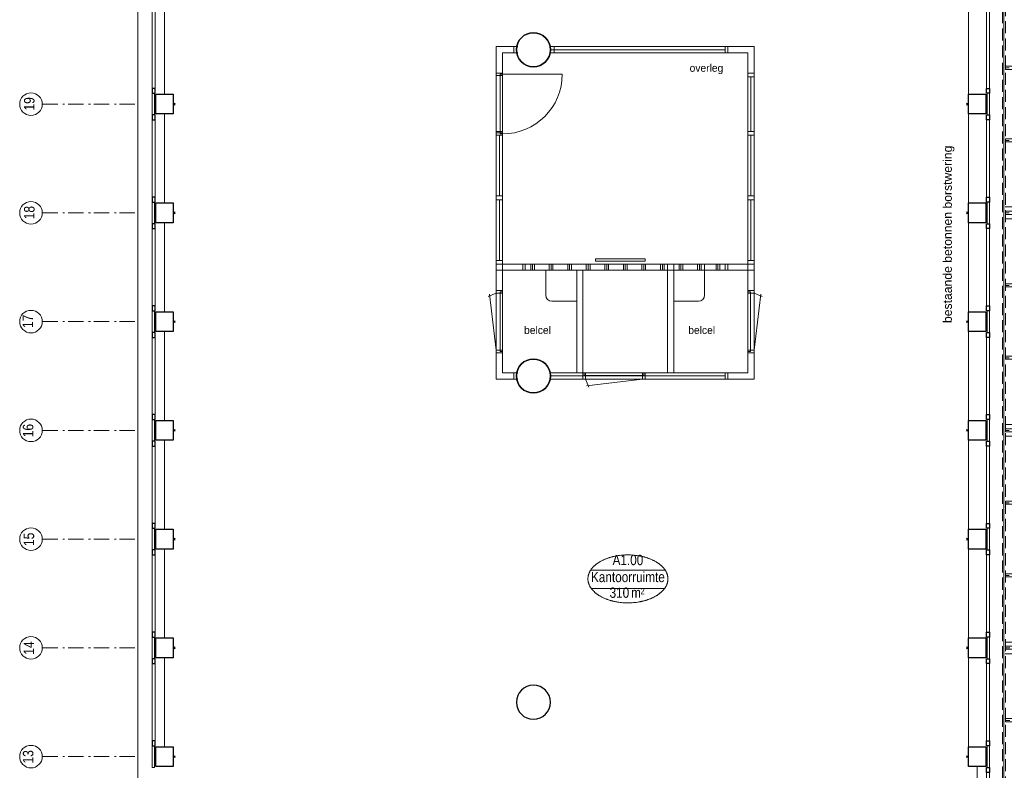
# Model space of a CAD drawing. Header units: millimetres. Extents: x 293454 to 524618, y 211738 to 307297.
# Tile 35 of 152: x 443206 to 459136, y 231712 to 243860. Entities that reach past the tile are written whole.
import ezdxf
from ezdxf.enums import TextEntityAlignment as Align

# ---------------------------------------------------------------- set-up
doc = ezdxf.new("R2010")
doc.units = ezdxf.units.MM
doc.header["$LTSCALE"] = 400
doc.header["$PDMODE"] = 3
doc.header["$PDSIZE"] = 15
for name, pattern in [('STYLE_02', [0.694427, 0.486069, -0.208359]), ('STYLE_03', [1.25, 1.041641, -0.208359]), ('STYLE_06', [1.041641, 0.625, -0.208282, 0.069427, -0.138931])]:
    doc.linetypes.add(name, pattern=pattern)
for name, color, linetype, lineweight in [('Binnenkozijnen', 140, 'Continuous', 15), ('Buitenkozijnen', 140, 'Continuous', 15), ('mat-beton (ihwg)', 5, 'Continuous', 25), ('mat-staal', 5, 'Continuous', 25), ('None', 7, 'Continuous', 9), ('Ruimtenummers', 5, 'Continuous', 25), ('Tekst', 140, 'Continuous', 15)]:
    doc.layers.add(name, color=color, linetype=linetype, lineweight=lineweight)
doc.layers.add('inlay', color=6, linetype='Continuous')
doc.layers.add('plat', color=5, linetype='Continuous')
doc.styles.add('Arial', font='arial.ttf', dxfattribs={"height": 211.666667})
doc.styles.add('Arial Narrow', font='ARIALN.TTF', dxfattribs={"height": 222.25})
doc.styles.add('s100', font='stylu.ttf', dxfattribs={"height": 100})

# ---------------------------------------------------------------- blocks, each defined once
blk = doc.blocks.new('*U789')
at = {"layer": 'None', "color": 43, "linetype": 'Continuous', "lineweight": 9}
for points, knots in [([(0, 0), (0, 5), (3.894, 10), (11.68, 20), (20, 0)], [0, 0, 0, 0.3093529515, 0.3093529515, 1, 1, 1]), ([(20, 0), (28.32, -20), (36.106, -10), (40, -5), (40, 0), (40, 5), (36.106, 10), (28.32, 20), (20, 0)], [0, 0, 0, 0.3453298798, 0.3453298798, 0.500007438, 0.500007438, 0.6546816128, 0.6546816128, 1, 1, 1]), ([(20, 0), (25.824, -14), (31.2742, -7), (34, -3.5), (34, 0), (34, 3.5), (31.2742, 7), (25.824, 14), (20, 0)], [0, 0, 0, 0.3453298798, 0.3453298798, 0.500007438, 0.500007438, 0.6546816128, 0.6546816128, 1, 1, 1])]:
    blk.add_open_spline(points, degree=2, knots=knots, dxfattribs=at)
blk = doc.blocks.new('*U790')
at = {"layer": 'None', "color": 43}
blk.add_blockref('*U789', (0, 0), dxfattribs=at)
blk = doc.blocks.new('*U791')
at = {"layer": 'None', "color": 43, "linetype": 'Continuous', "lineweight": 9}
for points, knots in [([(0, 0), (0, 5), (3.894, 10), (11.68, 20), (20, 0)], [0, 0, 0, 0.3093529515, 0.3093529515, 1, 1, 1]), ([(20, 0), (28.32, -20), (36.106, -10), (40, -5), (40, 0), (40, 5), (36.106, 10), (28.32, 20), (20, 0)], [0, 0, 0, 0.3453298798, 0.3453298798, 0.500007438, 0.500007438, 0.6546816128, 0.6546816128, 1, 1, 1]), ([(20, 0), (25.824, -14), (31.2742, -7), (34, -3.5), (34, 0), (34, 3.5), (31.2742, 7), (25.824, 14), (20, 0)], [0, 0, 0, 0.3453298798, 0.3453298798, 0.500007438, 0.500007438, 0.6546816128, 0.6546816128, 1, 1, 1])]:
    blk.add_open_spline(points, degree=2, knots=knots, dxfattribs=at)
blk = doc.blocks.new('*U792')
at = {"layer": 'None', "color": 43}
blk.add_blockref('*U791', (0, 0), dxfattribs=at)
blk = doc.blocks.new('*X156')
at = {"layer": 'None', "lineweight": 9}
blk.add_line((-68, -68), (68, 68), dxfattribs=at)
blk = doc.blocks.new('Kolom O 194')
at = {"layer": 'mat-staal', "lineweight": 25}
for radius in [96.8, 88.8]:
    blk.add_circle((0, 0), radius, dxfattribs=at)
at = {"layer": 'mat-staal'}
blk.add_blockref('*X156', (0, 0), dxfattribs=at)
blk = doc.blocks.new('*U793')
at = {"layer": 'None', "color": 8, "linetype": 'STYLE_02', "lineweight": 5}
for p, q in [((1057, -27345), (-2522, -27345)), ((1057, -27535), (-2522, -27535)), ((-39, -27420), (-1459, -27420)), ((-39, -27460), (-1459, -27460))]:
    blk.add_line(p, q, dxfattribs=at)
at = {"layer": 'None', "color": 43, "linetype": 'STYLE_02', "lineweight": 9}
for p, q in [((-2459, -27420), (-1459, -27420)), ((-2459, -27460), (-1459, -27460)), ((-59, -27420), (948, -27420)), ((-59, -27460), (948, -27460))]:
    blk.add_line(p, q, dxfattribs=at)
at = {"layer": 'None', "color": 7}
for p in [(-2522, -27440), (1044, -27440)]:
    blk.add_blockref('Kolom O 194', p, dxfattribs=at)
at = {"layer": 'None', "color": 43}
for name, p, rotation in [('*U790', (-1459, -27420), 270), ('*U792', (-59, -27460), 90)]:
    blk.add_blockref(name, p, dxfattribs=dict(at, rotation=rotation))
blk = doc.blocks.new('*U794')
at = {"layer": 'None', "color": 43, "linetype": 'STYLE_02', "lineweight": 9}
blk.add_line((150, -11550), (4950, -11550), dxfattribs=at)
at = {"layer": 'None', "color": 43, "lineweight": 9}
for q in [(4791, -11507), (4791, -11593)]:
    blk.add_line((4950, -11550), q, dxfattribs=at)
at = {"layer": 'None', "color": 43, "insert": (1630, -11317), "char_height": 141.1, "attachment_point": 1, "style": 'Arial'}
blk.add_mtext('afschot', dxfattribs=at)
blk = doc.blocks.new('*U795')
at = {"layer": 'None', "color": 43, "linetype": 'STYLE_02', "lineweight": 9}
blk.add_line((1807, -6582), (4911, -6582), dxfattribs=at)
at = {"layer": 'None', "color": 43, "lineweight": 9}
for q in [(4752, -6539), (4752, -6624)]:
    blk.add_line((4911, -6582), q, dxfattribs=at)
at = {"layer": 'None', "color": 43, "insert": (2187, -6349), "char_height": 141.1, "attachment_point": 1, "style": 'Arial'}
blk.add_mtext('afschot', dxfattribs=at)
blk = doc.blocks.new('*U796')
at = {"layer": 'None', "color": 43, "lineweight": 9}
for q in [(4791, -18607), (4791, -18693)]:
    blk.add_line((4950, -18650), q, dxfattribs=at)
at = {"layer": 'None', "color": 43, "linetype": 'STYLE_02', "lineweight": 9}
blk.add_line((150, -18650), (4950, -18650), dxfattribs=at)
at = {"layer": 'None', "color": 43, "insert": (1630, -18417), "char_height": 141.1, "attachment_point": 1, "style": 'Arial'}
blk.add_mtext('afschot', dxfattribs=at)
blk = doc.blocks.new('*U797')
at = {"layer": 'None', "color": 43, "linetype": 'STYLE_02', "lineweight": 9}
blk.add_line((-2503, -24370), (715, -24370), dxfattribs=at)
at = {"layer": 'None', "color": 43, "lineweight": 9}
for q in [(556, -24327), (556, -24413)]:
    blk.add_line((715, -24370), q, dxfattribs=at)
at = {"layer": 'None', "color": 43, "insert": (-1973, -24137), "char_height": 141.1, "attachment_point": 1, "style": 'Arial'}
blk.add_mtext('afschot', dxfattribs=at)
blk = doc.blocks.new('*U798')
at = {"layer": 'None', "color": 43, "linetype": 'STYLE_02', "lineweight": 9}
for p, q in [((-513, -5558), (-72, -6000)), ((-2669, -7370), (-2576, -7370)), ((-2576, -7370), (-2027, -7919))]:
    blk.add_line(p, q, dxfattribs=at)
blk.add_arc((136, -8168), 2178, 173.4354, 95.4977, dxfattribs=at)
blk = doc.blocks.new('*U799')
at = {"layer": 'None', "color": 140, "linetype": 'STYLE_03', "lineweight": 15}
for p, q in [((-2694, -27630), (6326, -5310)), ((6326, -21570), (-2669, -8170))]:
    blk.add_line(p, q, dxfattribs=at)
at = {"layer": 'None', "color": 140, "linetype": 'STYLE_02', "lineweight": 15}
for p, q in [((1036, -5558), (1036, -6185)), ((2796, -5558), (2796, -21322)), ((4556, -5558), (4556, -21322)), ((6276, -6098), (792, -6098)), ((6251, -7271), (2059, -7271)), ((2121, -7175), (6276, -7175)), ((2121, -7365), (6276, -7365)), ((-2024, -8445), (-2674, -8445)), ((6276, -8445), (2297, -8445)), ((-1485, -9618), (-2674, -9618)), ((6276, -9618), (1762, -9618)), ((-724, -10169), (-724, -27575)), ((1036, -10145), (1036, -21322)), ((-2674, -10695), (6276, -10695)), ((6276, -10791), (-2669, -10791)), ((-2674, -10885), (6276, -10885)), ((6276, -11965), (-2674, -11965)), ((6276, -13138), (-2674, -13138)), ((-2674, -14215), (6276, -14215)), ((6276, -14311), (-2674, -14311)), ((-2674, -14405), (6276, -14405)), ((6276, -15485), (-2674, -15485)), ((6276, -16658), (-2674, -16658)), ((-2674, -17735), (6276, -17735)), ((6276, -17831), (-2674, -17831)), ((-2674, -17925), (6276, -17925)), ((6276, -19005), (-2674, -19005)), ((6276, -20178), (-2674, -20178)), ((-2674, -21255), (6276, -21255)), ((1011, -21351), (-2674, -21351)), ((-2674, -21445), (6276, -21445)), ((1011, -22524), (-2674, -22524)), ((1011, -23697), (-2674, -23697)), ((-2674, -24775), (1011, -24775)), ((1011, -24870), (-2674, -24870)), ((-2674, -24965), (1011, -24965)), ((1011, -26043), (-2674, -26043)), ((1011, -27216), (-2674, -27216)), ((1241, -27590), (-2719, -27590)), ((1241, -27630), (-2719, -27630))]:
    blk.add_line(p, q, dxfattribs=at)
at = {"layer": 'None', "color": 43, "linetype": 'STYLE_02', "lineweight": 9}
for p, q in [((792, -6073), (6276, -6073)), ((792, -6123), (792, -6073)), ((792, -6123), (6276, -6123)), ((6276, -6123), (6276, -6073)), ((2113, -7246), (6276, -7246)), ((2136, -7296), (6276, -7296)), ((6276, -7296), (6276, -7246)), ((-2669, -8419), (-2669, -8469)), ((-2035, -8420), (-2669, -8419)), ((2314, -8419), (6276, -8419)), ((6276, -8469), (6276, -8419)), ((-2028, -8470), (-2669, -8469)), ((2307, -8469), (6276, -8469)), ((-2682, -9592), (-2682, -9642)), ((-1532, -9592), (-2682, -9592)), ((-1484, -9642), (-2682, -9642)), ((1740, -9643), (6276, -9642)), ((1788, -9593), (6276, -9592)), ((6276, -9642), (6276, -9592)), ((-2669, -10765), (6276, -10765)), ((-2669, -10815), (-2669, -10765)), ((-2669, -10815), (6276, -10815)), ((6276, -10815), (6276, -10765)), ((-2669, -11938), (6276, -11938)), ((-2669, -11988), (-2669, -11938)), ((6276, -11988), (6276, -11938)), ((-2669, -11988), (6276, -11988)), ((-2669, -13111), (6276, -13111)), ((-2669, -13161), (-2669, -13111)), ((-2669, -13161), (6276, -13161)), ((6276, -13161), (6276, -13111)), ((-2669, -14284), (6276, -14284)), ((-2669, -14334), (-2669, -14284)), ((-2669, -14334), (6276, -14334)), ((6276, -14334), (6276, -14284)), ((-2669, -15457), (6276, -15457)), ((-2669, -15507), (-2669, -15457)), ((-2669, -15507), (6276, -15507)), ((6276, -15507), (6276, -15457)), ((-2669, -16630), (6276, -16630)), ((-2669, -16680), (-2669, -16630)), ((-2669, -16680), (6276, -16680)), ((6276, -16680), (6276, -16630)), ((-2669, -17803), (6276, -17803)), ((-2669, -17853), (-2669, -17803)), ((6276, -17853), (6276, -17803)), ((-2669, -17853), (6276, -17853)), ((-2669, -18976), (6276, -18976)), ((-2669, -19026), (-2669, -18976)), ((-2669, -19026), (6276, -19026)), ((6276, -19026), (6276, -18976)), ((-2669, -20149), (6276, -20149)), ((-2669, -20199), (-2669, -20149)), ((-2669, -20199), (6276, -20199)), ((6276, -20199), (6276, -20149)), ((-2669, -21322), (1011, -21322)), ((-2669, -21372), (-2669, -21322)), ((1011, -21372), (1011, -21322)), ((1011, -21322), (6326, -21322)), ((1011, -21372), (1011, -21322)), ((6326, -21372), (6326, -21322)), ((-2669, -21372), (1011, -21372)), ((1011, -21372), (6326, -21372)), ((-2669, -22495), (1011, -22495)), ((-2669, -22545), (-2669, -22495)), ((-2669, -22545), (1011, -22545)), ((1011, -22545), (1011, -22495)), ((-2669, -23668), (1011, -23668)), ((-2669, -23718), (-2669, -23668)), ((-2669, -23718), (1011, -23718)), ((1011, -23718), (1011, -23668)), ((-2669, -24841), (1011, -24841)), ((-2669, -24891), (-2669, -24841)), ((1011, -24891), (1011, -24841)), ((-2669, -24891), (1011, -24891)), ((-2669, -26014), (1011, -26014)), ((-2669, -26064), (-2669, -26014)), ((-2669, -26064), (1011, -26064)), ((1011, -26064), (1011, -26014)), ((-2669, -27187), (1011, -27187)), ((-2669, -27237), (-2669, -27187)), ((-2669, -27237), (1011, -27237)), ((1011, -27237), (1011, -27187))]:
    blk.add_line(p, q, dxfattribs=at)
for points in [[(6326, -5508), (-634, -5508), (-584, -5558), (6326, -5558)], [(1011, -5558), (1061, -5558), (1061, -6073), (1011, -6073)], [(2771, -5558), (2821, -5558), (2821, -6073), (2771, -6073)], [(4531, -5558), (4581, -5558), (4581, -6073), (4531, -6073)], [(6276, -5558), (6326, -5558), (6326, -21322), (6276, -21322)], [(1011, -6123), (1061, -6123), (1061, -6185), (1011, -6185)], [(2771, -6123), (2821, -6123), (2821, -7246), (2771, -7246)], [(4531, -6123), (4581, -6123), (4581, -7246), (4531, -7246)], [(4531, -6123), (4581, -6123), (4581, -7246), (4531, -7246)], [(-2719, -7320), (-2669, -7320), (-2669, -27630), (-2719, -27630)], [(2771, -7296), (2821, -7296), (2821, -8419), (2771, -8419)], [(4531, -7296), (4581, -7296), (4581, -8419), (4531, -8419)], [(4531, -7296), (4581, -7296), (4581, -8419), (4531, -8419)], [(2771, -8469), (2821, -8469), (2821, -9592), (2771, -9592)], [(4531, -8469), (4581, -8469), (4581, -9592), (4531, -9592)], [(4531, -8469), (4581, -8469), (4581, -9592), (4531, -9592)], [(2771, -9642), (2821, -9642), (2821, -10765), (2771, -10765)], [(4531, -9642), (4581, -9642), (4581, -10765), (4531, -10765)], [(4531, -9642), (4581, -9642), (4581, -10765), (4531, -10765)], [(-749, -10169), (-699, -10169), (-699, -10765), (-749, -10765)], [(1011, -10145), (1061, -10145), (1061, -10765), (1011, -10765)], [(-749, -10815), (-699, -10815), (-699, -11938), (-749, -11938)], [(1011, -10815), (1061, -10815), (1061, -11938), (1011, -11938)], [(2771, -10815), (2821, -10815), (2821, -11938), (2771, -11938)], [(4531, -10815), (4581, -10815), (4581, -11938), (4531, -11938)], [(4531, -10815), (4581, -10815), (4581, -11938), (4531, -11938)], [(-749, -11988), (-699, -11988), (-699, -13111), (-749, -13111)], [(1011, -11988), (1061, -11988), (1061, -13111), (1011, -13111)], [(2771, -11988), (2821, -11988), (2821, -13111), (2771, -13111)], [(4531, -11988), (4581, -11988), (4581, -13111), (4531, -13111)], [(4531, -11988), (4581, -11988), (4581, -13111), (4531, -13111)], [(-749, -13161), (-699, -13161), (-699, -14284), (-749, -14284)], [(1011, -13161), (1061, -13161), (1061, -14284), (1011, -14284)], [(2771, -13161), (2821, -13161), (2821, -14284), (2771, -14284)], [(4531, -13161), (4581, -13161), (4581, -14284), (4531, -14284)], [(4531, -13161), (4581, -13161), (4581, -14284), (4531, -14284)], [(-749, -14334), (-699, -14334), (-699, -15457), (-749, -15457)], [(1011, -14334), (1061, -14334), (1061, -15457), (1011, -15457)], [(2771, -14334), (2821, -14334), (2821, -15457), (2771, -15457)], [(4531, -14334), (4581, -14334), (4581, -15457), (4531, -15457)], [(4531, -14334), (4581, -14334), (4581, -15457), (4531, -15457)], [(-749, -15507), (-699, -15507), (-699, -16630), (-749, -16630)], [(1011, -15507), (1061, -15507), (1061, -16630), (1011, -16630)], [(2771, -15507), (2821, -15507), (2821, -16630), (2771, -16630)], [(4531, -15507), (4581, -15507), (4581, -16630), (4531, -16630)], [(4531, -15507), (4581, -15507), (4581, -16630), (4531, -16630)], [(-749, -16680), (-699, -16680), (-699, -17803), (-749, -17803)], [(1011, -16680), (1061, -16680), (1061, -17803), (1011, -17803)], [(2771, -16680), (2821, -16680), (2821, -17803), (2771, -17803)], [(4531, -16680), (4581, -16680), (4581, -17803), (4531, -17803)], [(4531, -16680), (4581, -16680), (4581, -17803), (4531, -17803)], [(-749, -17853), (-699, -17853), (-699, -18976), (-749, -18976)], [(1011, -17853), (1061, -17853), (1061, -18976), (1011, -18976)], [(2771, -17853), (2821, -17853), (2821, -18976), (2771, -18976)], [(4531, -17853), (4581, -17853), (4581, -18976), (4531, -18976)], [(4531, -17853), (4581, -17853), (4581, -18976), (4531, -18976)], [(-749, -19026), (-699, -19026), (-699, -20149), (-749, -20149)], [(1011, -19026), (1061, -19026), (1061, -20149), (1011, -20149)], [(2771, -19026), (2821, -19026), (2821, -20149), (2771, -20149)], [(4531, -19026), (4581, -19026), (4581, -20149), (4531, -20149)], [(4531, -19026), (4581, -19026), (4581, -20149), (4531, -20149)], [(-749, -20199), (-699, -20199), (-699, -21322), (-749, -21322)], [(1011, -20199), (1061, -20199), (1061, -21322), (1011, -21322)], [(2771, -20199), (2821, -20199), (2821, -21322), (2771, -21322)], [(4531, -20199), (4581, -20199), (4581, -21322), (4531, -21322)], [(-749, -21372), (-699, -21372), (-699, -22495), (-749, -22495)], [(1011, -21372), (1061, -21372), (1061, -27590), (1011, -27590)], [(1241, -27580), (1061, -27580), (1061, -21372), (6326, -21372), (6326, -21570), (1241, -21570)], [(-749, -22545), (-699, -22545), (-699, -23668), (-749, -23668)], [(-749, -23718), (-699, -23718), (-699, -24841), (-749, -24841)], [(-749, -24891), (-699, -24891), (-699, -26014), (-749, -26014)], [(-749, -26064), (-699, -26064), (-699, -27187), (-749, -27187)], [(-749, -27237), (-699, -27237), (-699, -27575), (-749, -27575)], [(1011, -27580), (1241, -27580), (1241, -27630), (1011, -27630)]]:
    blk.add_lwpolyline(points, close=True, dxfattribs=at)
at = {"layer": 'None', "color": 7}
for name in ['*U798', '*U795', '*U794', '*U796', '*U797', '*U793']:
    blk.add_blockref(name, (0, 0), dxfattribs=at)
at = {"layer": 'Tekst', "color": 140, "insert": (-738, -26415), "char_height": 127, "attachment_point": 2, "style": 'Arial Narrow'}
blk.add_mtext('stabilisatieconstructie vlgs. opgave constructeur\\Pin lijn buiskolommen raadzaal\\P2x buiskolom, 1x bovenligende buis,\\Prvs Mcalloy-spankabels\\P', dxfattribs=at)
blk = doc.blocks.new('Kolom O 550')
at = {"layer": 'mat-beton (ihwg)', "lineweight": 25}
blk.add_circle((0, 0), 275, dxfattribs=at)
blk = doc.blocks.new('Gevelpui best 1410 (2D)')
at = {"layer": 'Buitenkozijnen', "lineweight": 15}
for p, q in [((-260, 0), (-260, -1410)), ((-260, 0), (-210, 0)), ((-210, 0), (-210, -1410)), ((-260, -1410), (-210, -1410))]:
    blk.add_line(p, q, dxfattribs=at)
at = {"layer": 'Buitenkozijnen', "color": 92, "lineweight": 25}
for points in [[(-260, 0), (-210, 0), (-210, -80), (-260, -80)], [(-260, -1330), (-210, -1330), (-210, -1410), (-260, -1410)]]:
    blk.add_lwpolyline(points, close=True, dxfattribs=at)
at = {"layer": 'None', "color": 43, "linetype": 'Continuous', "lineweight": 9}
blk.add_line((-410, 15), (-410, -1425), dxfattribs=at)
blk = doc.blocks.new('Gevelpui best 1410 beton (2D)')
at = {"layer": 'Buitenkozijnen', "lineweight": 15}
for p, q in [((-260, 0), (-260, -1410)), ((-260, 0), (-210, 0)), ((-210, 0), (-210, -1410)), ((-260, -1410), (-210, -1410))]:
    blk.add_line(p, q, dxfattribs=at)
at = {"layer": 'Buitenkozijnen', "color": 92, "lineweight": 25}
for points in [[(-260, 0), (-210, 0), (-210, -80), (-260, -80)], [(-260, -1330), (-210, -1330), (-210, -1410), (-260, -1410)]]:
    blk.add_lwpolyline(points, close=True, dxfattribs=at)
at = {"layer": 'None', "color": 43, "linetype": 'Continuous', "lineweight": 9}
blk.add_line((-550, 15), (-550, -1425), dxfattribs=at)
blk = doc.blocks.new('Kolom 280x320')
at = {"layer": 'mat-beton (ihwg)', "lineweight": 25}
blk.add_lwpolyline([(-300, 160), (-20, 160), (-20, -160), (-300, -160)], close=True, dxfattribs=at)
at = {"layer": 'None', "color": 92, "linetype": 'Continuous', "lineweight": 5}
blk.add_point((0, 0), dxfattribs=at)
blk = doc.blocks.new('Ruimtenummer UV 50')
at = {"layer": 'Ruimtenummers', "color": 8, "lineweight": 5}
for p, q in [((602, 157), (-602, 157)), ((595, -137), (-595, -137))]:
    blk.add_line(p, q, dxfattribs=at)
blk.add_open_spline([(-323, 354), (-173, 406), (173, 406), (323, 354), (473, 302), (560, 212), (647, 122), (647, 18), (647, -86), (560, -176), (473, -266), (323, -318), (173, -370), (-173, -370), (-323, -318), (-474, -266), (-560, -176), (-647, -86), (-647, 18), (-647, 122), (-560, 212), (-474, 302), (-323, 354)], degree=2, knots=[0, 0, 0, 0.09962, 0.19924, 0.19924, 0.283607, 0.283607, 0.349619, 0.349619, 0.415638, 0.415638, 0.5, 0.5, 0.59962, 0.69924, 0.69924, 0.783607, 0.783607, 0.849619, 0.849619, 0.915638, 0.915638, 1, 1, 1], dxfattribs=at)
at = {"layer": 'Ruimtenummers', "attachment_point": 2, "style": 'Arial Narrow'}
for s, insert, char_height in [(' 2', (220, -133), 96.8), (' m', (104, -122), 165.9)]:
    blk.add_mtext(s, dxfattribs=dict(at, insert=insert, char_height=char_height))
at = {"layer": 'Ruimtenummers', "style": 'Arial Narrow'}
for tag, p in [('Nummer', (0, 407)), ('Naam', (0, 132)), ('Oppervlak', (-138, -122))]:
    blk.add_attdef(tag, text='', height=166, dxfattribs=at).set_placement(p, align=Align.TOP_CENTER)

msp = doc.modelspace()

# ---------------------------------------------------------------- linework, layer by layer
at = {"layer": 'Binnenkozijnen', "color": 43, "linetype": 'Continuous', "lineweight": 9, "flags": 128}
msp.add_lwpolyline([(445137.84062, 249358.5115), (445117.84062, 249358.5115), (445117.84062, 220778.5115), (445137.84062, 220778.5115)], dxfattribs=at)
at = {"layer": 'Buitenkozijnen', "color": 43, "linetype": 'Continuous', "lineweight": 9, "flags": 128}
msp.add_lwpolyline([(459107.84062, 247598.5115), (459127.84062, 247598.5115), (459127.84062, 220283.5115), (458897.88125, 220283.5115)], dxfattribs=at)
at = {"layer": 'Buitenkozijnen', "lineweight": 15}
for points in [[(445347.79998, 242668.5115), (445387.84062, 242668.5115), (445387.84062, 242318.5115), (445347.79998, 242318.5115)], [(458857.84062, 242668.5115), (458897.88125, 242668.5115), (458897.88125, 242318.5115), (458857.84062, 242318.5115)], [(445347.79998, 240908.5115), (445387.84062, 240908.5115), (445387.84062, 240558.5115), (445347.79998, 240558.5115)], [(458857.84062, 240908.5115), (458897.88125, 240908.5115), (458897.88125, 240558.5115), (458857.84062, 240558.5115)], [(445347.79998, 239148.5115), (445387.84062, 239148.5115), (445387.84062, 238798.5115), (445347.79998, 238798.5115)], [(458857.84062, 239148.5115), (458897.88125, 239148.5115), (458897.88125, 238798.5115), (458857.84062, 238798.5115)], [(445347.79998, 237388.5115), (445387.84062, 237388.5115), (445387.84062, 237038.5115), (445347.79998, 237038.5115)], [(458857.84062, 237388.5115), (458897.88125, 237388.5115), (458897.88125, 237038.5115), (458857.84062, 237038.5115)], [(445347.79998, 235628.5115), (445387.84062, 235628.5115), (445387.84062, 235278.5115), (445347.79998, 235278.5115)], [(458857.84062, 235628.5115), (458897.88125, 235628.5115), (458897.88125, 235278.5115), (458857.84062, 235278.5115)], [(445347.79998, 233868.5115), (445387.84062, 233868.5115), (445387.84062, 233518.5115), (445347.79998, 233518.5115)], [(458857.84062, 233868.5115), (458897.88125, 233868.5115), (458897.88125, 233518.5115), (458857.84062, 233518.5115)], [(445347.79998, 232108.5115), (445387.84062, 232108.5115), (445387.84062, 231758.5115), (445347.79998, 231758.5115)], [(458857.84062, 232108.5115), (458897.88125, 232108.5115), (458897.88125, 231758.5115), (458857.84062, 231758.5115)]]:
    msp.add_lwpolyline(points, close=True, dxfattribs=at)
at = {"layer": 'inlay', "lineweight": 0}
msp.add_lwpolyline([(453323.60511, 239989.24899), (452523.60511, 239989.24899), (452523.60511, 239949.24899), (453323.60511, 239949.24899)], close=True, dxfattribs=at)
at = {"layer": 'None', "color": 7, "linetype": 'STYLE_06', "lineweight": 9}
for p, q in [((443571.66389, 242493.5115), (445071.66389, 242493.5115)), ((443571.66389, 240733.5115), (445071.66389, 240733.5115)), ((443571.66389, 238973.5115), (445071.66389, 238973.5115)), ((443571.66389, 237213.5115), (445071.66389, 237213.5115)), ((443571.66389, 235453.5115), (445071.66389, 235453.5115)), ((443571.66389, 233693.5115), (445071.66389, 233693.5115)), ((443571.66389, 231933.5115), (445071.66389, 231933.5115))]:
    msp.add_line(p, q, dxfattribs=at)
at = {"layer": 'None', "color": 43, "linetype": 'Continuous', "lineweight": 9}
for centre in [(443389.05747, 242493.5115), (443389.05747, 240733.5115), (443389.05747, 238973.5115), (443389.05747, 237213.5115), (443389.05747, 235453.5115), (443389.05747, 233693.5115), (443389.05747, 231933.5115)]:
    msp.add_circle(centre, 182.60642, dxfattribs=at)
at = {"layer": 'plat', "lineweight": 0}
for p, q in [((450917.80529, 243423.5115), (450917.80529, 238043.5115)), ((450917.80529, 243423.5115), (451267.80529, 243423.5115)), ((451792.84062, 243423.5115), (451792.84062, 243323.5115)), ((454620.80529, 243423.5115), (451792.84062, 243423.5115)), ((451852.84062, 243423.5115), (451852.84062, 243323.5115)), ((454620.80529, 243423.5115), (454620.80529, 243323.5115)), ((454660.80529, 243423.5115), (455087.80529, 243423.5115)), ((455087.80529, 238043.5115), (455087.80529, 243423.5115)), ((451017.80529, 243323.5115), (451017.80529, 241663.5115)), ((451017.80529, 243323.5115), (451267.80529, 243323.5115)), ((454620.80529, 243373.5115), (451792.84062, 243373.5115)), ((454620.80529, 243323.5115), (451792.84062, 243323.5115)), ((454660.80529, 243323.5115), (454987.80529, 243323.5115)), ((454987.80529, 239903.5115), (454987.80529, 243323.5115)), ((451981.55649, 242976.5115), (451017.80529, 242976.5115)), ((454987.80529, 242996.5115), (455087.80529, 242996.5115)), ((454987.80529, 242936.5115), (455087.80529, 242936.5115)), ((455037.80529, 242050.5115), (455037.80529, 242936.5115)), ((451017.80529, 242050.5115), (450917.80529, 242050.5115)), ((451017.80529, 241990.5115), (450917.80529, 241990.5115)), ((450967.80529, 241007.0115), (450967.80529, 241990.5115)), ((454987.80529, 242050.5115), (455087.80529, 242050.5115)), ((454987.80529, 241990.5115), (455087.80529, 241990.5115)), ((455037.80529, 241007.0115), (455037.80529, 241990.5115)), ((451017.80529, 241663.5115), (451017.80529, 238143.5115)), ((450917.80529, 241007.0115), (451017.80529, 241007.0115)), ((450917.80529, 240947.0115), (451017.80529, 240947.0115)), ((450967.80529, 239963.5115), (450967.80529, 240947.0115)), ((455087.80529, 241007.0115), (454987.80529, 241007.0115)), ((455087.80529, 240947.0115), (454987.80529, 240947.0115)), ((455037.80529, 239963.5115), (455037.80529, 240947.0115)), ((450917.80529, 239963.5115), (451017.80529, 239963.5115)), ((451017.80529, 239963.5115), (450917.80529, 239963.5115)), ((450917.80529, 239903.5115), (451344.80529, 239903.5115)), ((451384.80529, 239903.5115), (451384.80529, 239803.5115)), ((454620.80529, 239903.5115), (451384.80529, 239903.5115)), ((451473.84062, 239803.5115), (451473.84062, 239903.5115)), ((451503.84062, 239803.5115), (451503.84062, 239903.5115)), ((451533.84062, 239803.5115), (451533.84062, 239903.5115)), ((451773.84062, 239803.5115), (451773.84062, 239903.5115)), ((451803.84062, 239803.5115), (451803.84062, 239903.5115)), ((451833.84062, 239803.5115), (451833.84062, 239903.5115)), ((452073.84062, 239803.5115), (452073.84062, 239903.5115)), ((452103.84062, 239803.5115), (452103.84062, 239903.5115)), ((452133.84062, 239803.5115), (452133.84062, 239903.5115)), ((452373.84062, 239803.5115), (452373.84062, 239903.5115)), ((452403.84062, 239803.5115), (452403.84062, 239903.5115)), ((452433.84062, 239803.5115), (452433.84062, 239903.5115)), ((452673.84062, 239803.5115), (452673.84062, 239903.5115)), ((452703.84062, 239803.5115), (452703.84062, 239903.5115)), ((452733.84062, 239803.5115), (452733.84062, 239903.5115)), ((452973.84062, 239803.5115), (452973.84062, 239903.5115)), ((453003.84062, 239803.5115), (453003.84062, 239903.5115)), ((453033.84062, 239803.5115), (453033.84062, 239903.5115)), ((453273.84062, 239803.5115), (453273.84062, 239903.5115)), ((453303.84062, 239803.5115), (453303.84062, 239903.5115)), ((453333.84062, 239803.5115), (453333.84062, 239903.5115)), ((453573.84062, 239803.5115), (453573.84062, 239903.5115)), ((453603.84062, 239803.5115), (453603.84062, 239903.5115)), ((453633.84062, 239803.5115), (453633.84062, 239903.5115)), ((453687.80529, 238143.5115), (453687.80529, 239903.5115)), ((453787.80529, 238143.5115), (453787.80529, 239903.5115)), ((453873.84062, 239803.5115), (453873.84062, 239903.5115)), ((453903.84062, 239803.5115), (453903.84062, 239903.5115)), ((453933.84062, 239803.5115), (453933.84062, 239903.5115)), ((454173.84062, 239803.5115), (454173.84062, 239903.5115)), ((454203.84062, 239803.5115), (454203.84062, 239903.5115)), ((454233.84062, 239803.5115), (454233.84062, 239903.5115)), ((454287.80529, 239403.5115), (454287.80529, 239903.5115)), ((454473.84062, 239803.5115), (454473.84062, 239903.5115)), ((454503.84062, 239803.5115), (454503.84062, 239903.5115)), ((454533.84062, 239803.5115), (454533.84062, 239903.5115)), ((454620.80529, 239903.5115), (454620.80529, 239803.5115)), ((454660.80529, 239903.5115), (455087.80529, 239903.5115)), ((454987.80529, 239963.5115), (455087.80529, 239963.5115)), ((454987.80529, 238143.5115), (454987.80529, 239903.5115)), ((450917.80529, 239803.5115), (451344.80529, 239803.5115)), ((454620.80529, 239803.5115), (451384.80529, 239803.5115)), ((451717.80529, 239803.5115), (451717.80529, 239403.5115)), ((452217.80529, 239803.5115), (452217.80529, 238143.5115)), ((452317.80529, 239803.5115), (452317.80529, 238143.5115)), ((454660.80529, 239803.5115), (455087.80529, 239803.5115)), ((450917.80529, 239436.5115), (450787.40573, 239381.84253)), ((455087.74321, 239436.5115), (455218.14276, 239381.84253)), ((450917.80529, 238510.5115), (450807.15172, 239418.77288)), ((452217.80529, 239303.5115), (451817.80529, 239303.5115)), ((454187.80529, 239303.5115), (453787.80529, 239303.5115)), ((455087.74321, 238510.5115), (455198.39678, 239418.77288)), ((451267.80529, 238043.5115), (450917.80529, 238043.5115)), ((451267.80529, 238143.5115), (451017.80529, 238143.5115)), ((451792.84062, 238143.5115), (454620.80529, 238143.5115)), ((451792.84062, 238043.5115), (451792.84062, 238143.5115)), ((451792.84062, 238093.5115), (454620.80529, 238093.5115)), ((451792.84062, 238043.5115), (454620.80529, 238043.5115)), ((452357.80529, 238043.5115), (452412.47426, 237913.11194)), ((453283.80529, 238043.5115), (452375.54391, 237932.85793)), ((454620.80529, 238043.5115), (454620.80529, 238143.5115)), ((454987.80529, 238143.5115), (454660.80529, 238143.5115)), ((454660.80529, 238043.5115), (455087.80529, 238043.5115))]:
    msp.add_line(p, q, dxfattribs=at)
for points in [[(451242.80529, 243423.5115), (451242.80529, 243323.5115), (451202.80529, 243323.5115), (451202.80529, 243423.5115)], [(454620.80529, 243423.5115), (454620.80529, 243323.5115), (454660.80529, 243323.5115), (454660.80529, 243423.5115)], [(451017.80529, 242996.5115), (451017.80529, 242956.5115), (450917.80529, 242956.5115), (450917.80529, 242996.5115)], [(451017.80529, 242976.5115), (451017.80529, 242010.5115), (450977.80529, 242010.5115), (450977.80529, 242976.5115)], [(451017.80529, 242030.5115), (451017.80529, 241990.5115), (450917.80529, 241990.5115), (450917.80529, 242030.5115)], [(451384.80529, 239903.5115), (451384.80529, 239803.5115), (451344.80529, 239803.5115), (451344.80529, 239903.5115)], [(454620.80529, 239903.5115), (454620.80529, 239803.5115), (454660.80529, 239803.5115), (454660.80529, 239903.5115)], [(451017.80529, 239476.5115), (451017.80529, 239436.5115), (450917.80529, 239436.5115), (450917.80529, 239476.5115)], [(451017.80529, 239456.5115), (451017.80529, 238490.5115), (450977.80529, 238490.5115), (450977.80529, 239456.5115)], [(454987.74321, 239476.5115), (454987.74321, 239436.5115), (455087.74321, 239436.5115), (455087.74321, 239476.5115)], [(454987.74321, 239456.5115), (454987.74321, 238490.5115), (455027.74321, 238490.5115), (455027.74321, 239456.5115)], [(451017.80529, 238510.5115), (451017.80529, 238470.5115), (450917.80529, 238470.5115), (450917.80529, 238510.5115)], [(454987.74321, 238510.5115), (454987.74321, 238470.5115), (455087.74321, 238470.5115), (455087.74321, 238510.5115)], [(451242.80529, 238043.5115), (451242.80529, 238143.5115), (451202.80529, 238143.5115), (451202.80529, 238043.5115)], [(452357.80529, 238143.5115), (452317.80529, 238143.5115), (452317.80529, 238043.5115), (452357.80529, 238043.5115)], [(453303.80529, 238143.5115), (452337.80529, 238143.5115), (452337.80529, 238103.5115), (453303.80529, 238103.5115)], [(453323.80529, 238143.5115), (453283.80529, 238143.5115), (453283.80529, 238043.5115), (453323.80529, 238043.5115)], [(454620.80529, 238043.5115), (454620.80529, 238143.5115), (454660.80529, 238143.5115), (454660.80529, 238043.5115)]]:
    msp.add_lwpolyline(points, close=True, dxfattribs=at)
at = {"layer": 'plat'}
for centre in [(451517.84062, 243373.5115), (451517.84062, 238093.5115)]:
    msp.add_circle(centre, 275, dxfattribs=at)
at = {"layer": 'plat', "lineweight": 0}
msp.add_circle((451517.84062, 238093.5115), 275, dxfattribs=at)
for centre, radius, start, end in [((451017.80529, 242976.5115), 966, 270, 0), ((451817.80529, 239403.5115), 100, 180, 270), ((454187.80529, 239403.5115), 100, 270, 0)]:
    msp.add_arc(centre, radius, start, end, dxfattribs=at)

# ---------------------------------------------------------------- block references
at = {"layer": 'Buitenkozijnen', "color": 7, "xscale": -1}
for p in [(445137.84062, 244078.5115), (445137.84062, 242318.5115), (445137.84062, 240558.5115), (445137.84062, 238798.5115), (445137.84062, 237038.5115), (445137.84062, 235278.5115), (445137.84062, 233518.5115)]:
    msp.add_blockref('Gevelpui best 1410 (2D)', p, dxfattribs=at)
at = {"layer": 'Buitenkozijnen', "color": 7}
for name, p in [('Gevelpui best 1410 beton (2D)', (459107.84062, 244078.5115)), ('Gevelpui best 1410 beton (2D)', (459107.84062, 242318.5115)), ('Gevelpui best 1410 beton (2D)', (459107.84062, 240558.5115)), ('Gevelpui best 1410 beton (2D)', (459107.84062, 238798.5115)), ('Gevelpui best 1410 beton (2D)', (459107.84062, 237038.5115)), ('Gevelpui best 1410 beton (2D)', (459107.84062, 235278.5115)), ('Gevelpui best 1410 beton (2D)', (459107.84062, 233518.5115)), ('Gevelpui best 1410 (2D)', (459107.84062, 231758.5115))]:
    msp.add_blockref(name, p, dxfattribs=at)
at = {"layer": 'mat-beton (ihwg)', "color": 7, "xscale": -1, "rotation": 270}
msp.add_blockref('Kolom O 550', (451517.84062, 232813.5115), dxfattribs=at)
at = {"layer": 'None', "color": 7}
for name, p in [('*U799', (461826.78125, 255043.5115)), ('Kolom 280x320', (445707.84062, 242493.5115)), ('Kolom 280x320', (445707.84062, 240733.5115)), ('Kolom 280x320', (445707.84062, 238973.5115)), ('Kolom 280x320', (445707.84062, 237213.5115)), ('Kolom 280x320', (445707.84062, 235453.5115)), ('Kolom 280x320', (445707.84062, 233693.5115)), ('Kolom 280x320', (445707.84062, 231933.5115))]:
    msp.add_blockref(name, p, dxfattribs=at)
at = {"layer": 'None', "color": 7, "rotation": 180}
for p in [(458537.84062, 242493.5115), (458537.84062, 240733.5115), (458537.84062, 238973.5115), (458537.84062, 237213.5115), (458537.84062, 235453.5115), (458537.84062, 233693.5115), (458537.84062, 231933.5115)]:
    msp.add_blockref('Kolom 280x320', p, dxfattribs=at)
at = {"layer": 'plat', "lineweight": 0, "xscale": -1, "rotation": 270}
for p in [(451517.84062, 243373.5115), (451517.84062, 238093.5115)]:
    msp.add_blockref('Kolom O 550', p, dxfattribs=at)
at = {"layer": 'Ruimtenummers'}
msp.add_blockref('Ruimtenummer UV 50', (453046.78125, 234791.95629), dxfattribs=at).add_auto_attribs({'Nummer': 'A1.00', 'Naam': 'Kantoorruimte', 'Oppervlak': '310'})

# ---------------------------------------------------------------- texts
at = {"layer": 'None', "color": 8, "char_height": 169.333333, "attachment_point": 1, "rotation": 90, "style": 'Arial Narrow'}
for s, insert in [('19', (443276.29988, 242389.50919)), ('18', (443276.29988, 240629.50919)), ('17', (443252.04839, 238869.50919)), ('16', (443257.85779, 237102.38795)), ('15', (443270.49048, 235342.38795)), ('14', (443270.49048, 233582.38795)), ('13', (443257.85779, 231822.38795))]:
    msp.add_mtext(s, dxfattribs=dict(at, insert=insert))
at = {"layer": 'plat', "style": 's100'}
for s, p in [('overleg ', (454045.03504, 243016.13748)), ('belcel', (451366.76464, 238774.12304)), ('belcel', (454023.17244, 238774.12304))]:
    msp.add_text(s, height=124.21728, dxfattribs=at).set_placement(p)
at = {"layer": 'Tekst', "color": 43, "insert": (458146.03464, 238950.6434), "char_height": 141.1111111, "attachment_point": 1, "rotation": 90, "style": 'Arial'}
msp.add_mtext('bestaande betonnen borstwering', dxfattribs=at)

doc.saveas('drawing.dxf')
